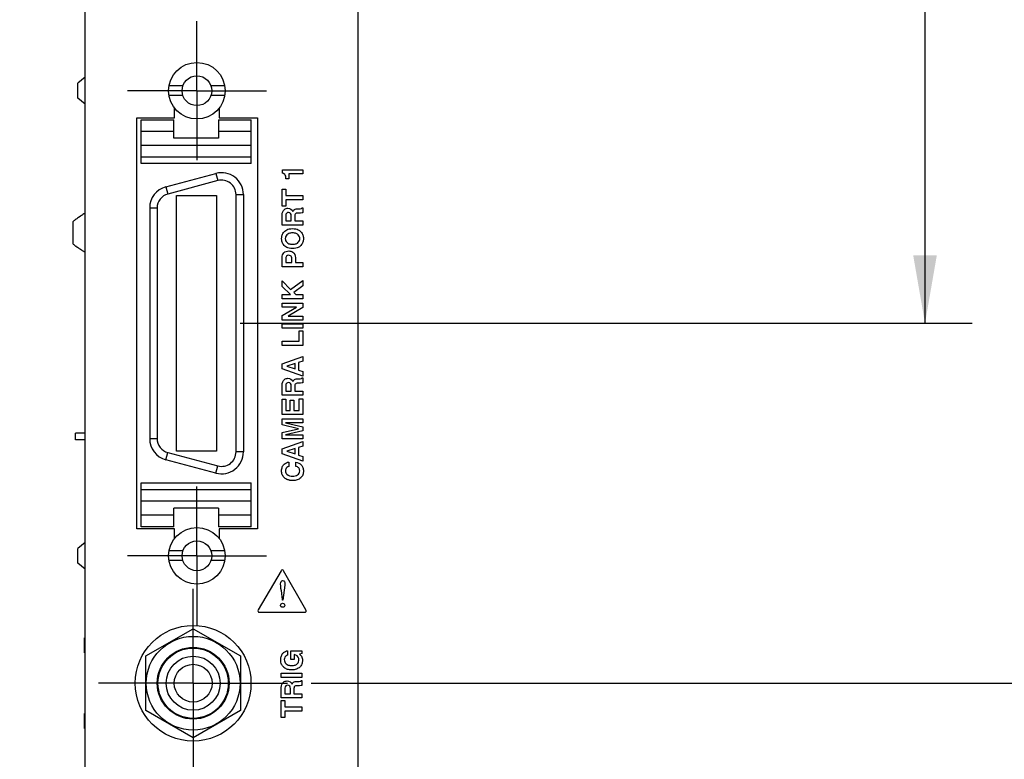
# Model space of a CAD drawing. Header units: inches. Extents: x 0.2 to 16.8, y 0.1 to 10.8.
# Tile 3 of 21: x 2.1 to 4.7, y 4.5 to 6.5. Entities that reach past the tile are written whole.
import ezdxf

# ---------------------------------------------------------------- set-up
doc = ezdxf.new("R2010")
doc.units = ezdxf.units.IN
doc.header["$LTSCALE"] = 0.935
doc.header["$MEASUREMENT"] = 0
doc.linetypes.add('CENTER', pattern=[0.6, 0.375, -0.075, 0.075, -0.075])
doc.layers.get('0').update_dxf_attribs({"linetype": 'CONTINUOUS'})
for name, color, linetype in [('DATUMCURVES', 7, 'CONTINUOUS'), ('DEFAULT_1', 7, 'CENTER'), ('DIMENSIONS', 7, 'CONTINUOUS')]:
    doc.layers.add(name, color=color, linetype=linetype)
doc.styles.get("Standard").update_dxf_attribs({"font": 'txt', "width": 0.8})
doc.dimstyles.new('DIMSTYLE_1', dxfattribs={"dimtxt": 0.125, "dimasz": 0.18, "dimexe": 0.18, "dimexo": 0.0625, "dimgap": 0.09, "dimtad": 0, "dimtih": 1, "dimtoh": 1, "dimdec": 3, "dimzin": 4, "dimdsep": 46, "dimtxsty": 'STANDARD', "dimblk": '_FILLED', "dimblk1": '_FILLED', "dimblk2": '_FILLED', "dimcen": 0.09, "dimadec": 0, "dimazin": 0, "dimtp": 0.005, "dimtm": 0.005, "dimtfac": 1, "dimtdec": 3, "dimtofl": 0, "dimtmove": 0, "dimatfit": 3, "dimldrblk": '_FILLED', "dimfxl": 1, "dimtolj": 1, "dimtzin": 4, "dimarcsym": 0})

# ---------------------------------------------------------------- blocks, each defined once
blk = doc.blocks.new('_FILLED')
at = {"color": 0, "linetype": 'BYBLOCK'}
blk.add_solid([(0, 0), (-1, 0.174), (-1, -0.174)], dxfattribs=at)
blk = doc.blocks.new('*D7')
at = {"layer": 'DIMENSIONS', "color": 2, "linetype": 'CONTINUOUS'}
for p, q in [((2.9821, 8.4617), (4.6446, 8.4617)), ((4.5196, 8.4617), (4.5196, 7.0492)), ((4.5196, 5.6694), (4.5196, 6.7992)), ((2.7081, 5.6694), (4.6446, 5.6694))]:
    blk.add_line(p, q, dxfattribs=at)
at = {"layer": 'DIMENSIONS', "color": 2, "linetype": 'CONTINUOUS', "xscale": 0.18, "yscale": 0.18, "zscale": 0.18}
for p, rotation in [((4.5196, 8.4617), 90), ((4.5196, 5.6694), 270)]:
    blk.add_blockref('_FILLED', p, dxfattribs=dict(at, rotation=rotation))
at = {"layer": 'DIMENSIONS', "color": 2, "linetype": 'CONTINUOUS', "insert": (4.5196, 6.9867), "char_height": 0.125, "width": 1.325, "attachment_point": 2, "line_spacing_factor": 0.9}
blk.add_mtext('2.792{\\Ftxt.shx;\\W1.000000;\\H0.125000; }[70.92]', dxfattribs=at)
blk = doc.blocks.new('*D8')
at = {"layer": 'DIMENSIONS', "color": 2, "linetype": 'CONTINUOUS'}
for p, q in [((2.9821, 8.4617), (5.3946, 8.4617)), ((5.2696, 8.4617), (5.2696, 6.4975)), ((5.2696, 4.7169), (5.2696, 6.2475)), ((2.8961, 4.7169), (5.3946, 4.7169))]:
    blk.add_line(p, q, dxfattribs=at)
at = {"layer": 'DIMENSIONS', "color": 2, "linetype": 'CONTINUOUS', "xscale": 0.18, "yscale": 0.18, "zscale": 0.18}
for p, rotation in [((5.2696, 8.4617), 90), ((5.2696, 4.7169), 270)]:
    blk.add_blockref('_FILLED', p, dxfattribs=dict(at, rotation=rotation))
at = {"layer": 'DIMENSIONS', "color": 2, "linetype": 'CONTINUOUS', "insert": (5.2696, 6.435), "char_height": 0.125, "width": 1.325, "attachment_point": 2, "line_spacing_factor": 0.9}
blk.add_mtext('3.745{\\Ftxt.shx;\\W1.000000;\\H0.125000; }[95.12]', dxfattribs=at)
blk = doc.blocks.new('*D13')
at = {"layer": 'DIMENSIONS', "color": 2, "linetype": 'CONTINUOUS'}
for p, q in [((2.1071, 8.4617), (1.219, 8.4617)), ((1.344, 8.4617), (1.344, 6.4802)), ((1.344, 4.2487), (1.344, 6.2302)), ((2.3776, 4.2487), (1.219, 4.2487))]:
    blk.add_line(p, q, dxfattribs=at)
at = {"layer": 'DIMENSIONS', "color": 2, "linetype": 'CONTINUOUS', "xscale": 0.18, "yscale": 0.18, "zscale": 0.18}
for p, rotation in [((1.344, 8.4617), 90), ((1.344, 4.2487), 270)]:
    blk.add_blockref('_FILLED', p, dxfattribs=dict(at, rotation=rotation))
at = {"layer": 'DIMENSIONS', "color": 2, "linetype": 'CONTINUOUS', "insert": (1.344, 6.4177), "char_height": 0.125, "width": 1.425, "attachment_point": 2, "line_spacing_factor": 0.9}
blk.add_mtext('4.213{\\Ftxt.shx;\\W1.000000;\\H0.125000; }[107.01]', dxfattribs=at)

msp = doc.modelspace()

# ---------------------------------------------------------------- linework, layer by layer
at = {"color": 3, "linetype": 'CONTINUOUS'}
for p, q in [((2.2976, 4.1328), (2.2976, 8.2157)), ((3.0196, 8.1847), (3.0196, 4.1328)), ((2.5346, 6.2127), (2.5346, 6.239)), ((2.6526, 6.239), (2.6526, 6.2127)), ((2.4346, 5.1257), (2.4346, 6.2127)), ((2.4346, 6.2127), (2.5346, 6.2127)), ((2.6526, 6.2127), (2.7536, 6.2127)), ((2.7536, 6.2127), (2.7536, 5.1257)), ((2.5346, 5.1257), (2.4346, 5.1257)), ((2.5346, 5.0999), (2.5346, 5.1257)), ((2.7536, 5.1257), (2.6526, 5.1257)), ((2.6526, 5.1257), (2.6526, 5.0999))]:
    msp.add_line(p, q, dxfattribs=at)
at = {"color": 7, "linetype": 'CONTINUOUS'}
for p, q in [((2.2976, 6.3204), (2.2787, 6.3045)), ((2.2787, 6.2651), (2.2787, 6.3045)), ((2.5564, 6.2976), (2.5199, 6.2976)), ((2.6673, 6.2976), (2.6309, 6.2976)), ((2.2976, 6.2492), (2.2787, 6.2651)), ((2.5564, 6.272), (2.5199, 6.272)), ((2.6673, 6.272), (2.6309, 6.272)), ((2.446, 6.0919), (2.446, 6.208)), ((2.446, 6.208), (2.5326, 6.208)), ((2.5326, 6.1588), (2.5326, 6.208)), ((2.6507, 6.208), (2.7373, 6.208)), ((2.6507, 6.208), (2.6507, 6.1588)), ((2.7373, 6.0919), (2.7373, 6.208)), ((2.5326, 6.1765), (2.446, 6.1765)), ((2.7373, 6.1765), (2.6507, 6.1765)), ((2.6507, 6.1588), (2.5326, 6.1588)), ((2.446, 6.1405), (2.7373, 6.1405)), ((2.7373, 6.1092), (2.446, 6.1092)), ((2.7373, 6.0919), (2.446, 6.0919)), ((2.5115, 6.0304), (2.6438, 6.0659)), ((2.6489, 6.0469), (2.5166, 6.0114)), ((2.6438, 6.0659), (2.6489, 6.0469)), ((2.5115, 6.0304), (2.5166, 6.0114)), ((2.5397, 6.0078), (2.6456, 6.0078)), ((2.5397, 5.331), (2.5397, 6.0078)), ((2.6456, 6.0078), (2.6456, 5.331)), ((2.697, 6.01), (2.7167, 6.01)), ((2.697, 5.3289), (2.697, 6.01)), ((2.7167, 6.01), (2.7167, 5.3289)), ((2.4686, 5.9745), (2.4883, 5.9745)), ((2.4686, 5.9745), (2.4686, 5.3643)), ((2.4883, 5.9745), (2.4883, 5.3643)), ((2.2659, 5.879), (2.2659, 5.9388)), ((2.2976, 5.3783), (2.2728, 5.3783)), ((2.2728, 5.3606), (2.2728, 5.3783)), ((2.2976, 5.3606), (2.2728, 5.3606)), ((2.4686, 5.3643), (2.4883, 5.3643)), ((2.5115, 5.3084), (2.5166, 5.3274)), ((2.5166, 5.3274), (2.6489, 5.292)), ((2.6456, 5.331), (2.5397, 5.331)), ((2.7167, 5.3289), (2.697, 5.3289)), ((2.6438, 5.273), (2.5115, 5.3084)), ((2.6438, 5.273), (2.6489, 5.292)), ((2.446, 5.247), (2.7373, 5.247)), ((2.446, 5.1308), (2.446, 5.247)), ((2.7373, 5.1308), (2.7373, 5.247)), ((2.446, 5.2297), (2.7373, 5.2297)), ((2.7373, 5.1983), (2.446, 5.1983)), ((2.446, 5.1623), (2.5326, 5.1623)), ((2.6507, 5.1801), (2.5326, 5.1801)), ((2.5326, 5.1308), (2.5326, 5.1801)), ((2.6507, 5.1801), (2.6507, 5.1308)), ((2.6507, 5.1623), (2.7373, 5.1623)), ((2.5326, 5.1308), (2.446, 5.1308)), ((2.7373, 5.1308), (2.6507, 5.1308)), ((2.2976, 5.0897), (2.2787, 5.0738)), ((2.2787, 5.0344), (2.2787, 5.0738)), ((2.5564, 5.0669), (2.5199, 5.0669)), ((2.6673, 5.0669), (2.6309, 5.0669)), ((2.2976, 5.0185), (2.2787, 5.0344)), ((2.5564, 5.0413), (2.5199, 5.0413)), ((2.6673, 5.0413), (2.6309, 5.0413)), ((2.4586, 4.7891), (2.5836, 4.8612)), ((2.5836, 4.8612), (2.7086, 4.7891)), ((2.2976, 4.8369), (2.2966, 4.8369)), ((2.2966, 4.7969), (2.2966, 4.8369)), ((2.2976, 4.7969), (2.2966, 4.7969)), ((2.4586, 4.6447), (2.4586, 4.7891)), ((2.7086, 4.7891), (2.7086, 4.6447)), ((2.2976, 4.6369), (2.2966, 4.6369)), ((2.2966, 4.5969), (2.2966, 4.6369)), ((2.5836, 4.5726), (2.4586, 4.6447)), ((2.7086, 4.6447), (2.5836, 4.5726)), ((2.2976, 4.5969), (2.2966, 4.5969))]:
    msp.add_line(p, q, dxfattribs=at)
for centre, radius in [((2.5936, 6.2848), 0.0748), ((2.5936, 6.2848), 0.0394), ((2.5936, 5.0541), 0.0748), ((2.5936, 5.0541), 0.0394), ((2.5836, 4.7169), 0.153), ((2.5836, 4.7169), 0.124), ((2.5836, 4.7169), 0.095), ((2.5836, 4.7169), 0.093), ((2.5836, 4.7169), 0.0715), ((2.5836, 4.7169), 0.05)]:
    msp.add_circle(centre, radius, dxfattribs=at)
for centre, radius, start, end in [((2.6588, 6.01), 0.0579, 0, 105), ((2.6588, 6.01), 0.0382, 0, 105), ((2.5265, 5.9745), 0.0579, 105, 180), ((2.5265, 5.9745), 0.0382, 105, 180), ((2.4549, 5.6901), 0.3124, 125.4546, 127.2227), ((2.527, 5.5896), 0.4361, 124.8888, 125.5121), ((2.5841, 5.5076), 0.536, 124.2585, 124.8843), ((2.6647, 5.3893), 0.6791, 123.6829, 124.2613), ((2.7485, 5.2638), 0.83, 123.3622, 123.6884), ((2.8394, 5.1256), 0.9955, 122.9754, 123.3613), ((2.4549, 6.1277), 0.3123, 232.7772, 234.5456), ((2.5271, 6.2284), 0.4363, 234.4881, 235.1111), ((2.584, 6.31), 0.5358, 235.1156, 235.7416), ((2.6648, 6.4287), 0.6794, 235.7388, 236.317), ((2.7483, 6.5537), 0.8297, 236.3116, 236.6378), ((2.8396, 6.6924), 0.9957, 236.6388, 237.0246), ((2.5265, 5.3643), 0.0579, 180, 255), ((2.5265, 5.3643), 0.0382, 180, 255), ((2.6588, 5.3289), 0.0579, 255, 360), ((2.6588, 5.3289), 0.0382, 255, 360)]:
    msp.add_arc(centre, radius, start, end, dxfattribs=at)
at = {"layer": 'DATUMCURVES', "color": 40, "linetype": 'CONTINUOUS'}
for p, q in [((2.8197, 6.0751), (2.8738, 6.0751)), ((2.8197, 6.0663), (2.8197, 6.0751)), ((2.8738, 6.0751), (2.8738, 6.0644)), ((2.8291, 6.0515), (2.8291, 6.053)), ((2.8365, 6.0515), (2.8291, 6.0515)), ((2.8738, 6.0644), (2.8365, 6.0644)), ((2.8365, 6.0644), (2.8365, 6.0515)), ((2.8191, 6.024), (2.8288, 6.024)), ((2.8191, 5.9793), (2.8191, 6.024)), ((2.8288, 6.024), (2.8288, 6.0074)), ((2.8288, 6.0074), (2.8738, 6.0074)), ((2.8738, 5.9959), (2.8288, 5.9959)), ((2.8288, 5.9959), (2.8288, 5.9793)), ((2.8738, 6.0074), (2.8738, 5.9959)), ((2.8288, 5.9793), (2.8191, 5.9793)), ((2.8724, 5.9749), (2.8738, 5.9749)), ((2.8738, 5.9749), (2.8738, 5.9622)), ((2.8191, 5.9289), (2.8191, 5.9567)), ((2.8285, 5.9545), (2.8285, 5.9402)), ((2.8285, 5.9402), (2.8432, 5.9402)), ((2.8432, 5.9402), (2.8432, 5.9536)), ((2.8524, 5.952), (2.8524, 5.9402)), ((2.8524, 5.9402), (2.8738, 5.9402)), ((2.8738, 5.9402), (2.8738, 5.9289)), ((2.8738, 5.9289), (2.8191, 5.9289)), ((2.8191, 5.8185), (2.8191, 5.8436)), ((2.8285, 5.8391), (2.8285, 5.83)), ((2.8446, 5.83), (2.8446, 5.8406)), ((2.8541, 5.8431), (2.8541, 5.83)), ((2.8738, 5.8185), (2.8191, 5.8185)), ((2.8285, 5.83), (2.8446, 5.83)), ((2.8541, 5.83), (2.8738, 5.83)), ((2.8738, 5.83), (2.8738, 5.8185)), ((2.8415, 5.7591), (2.8738, 5.7828)), ((2.8738, 5.7828), (2.8738, 5.7681)), ((2.8191, 5.7815), (2.8415, 5.7591)), ((2.8191, 5.7667), (2.8191, 5.7815)), ((2.8413, 5.7457), (2.8191, 5.7667)), ((2.8738, 5.7681), (2.8498, 5.7511)), ((2.8191, 5.7457), (2.8413, 5.7457)), ((2.8191, 5.7342), (2.8191, 5.7457)), ((2.8738, 5.7342), (2.8191, 5.7342)), ((2.8498, 5.7511), (2.8553, 5.7457)), ((2.8553, 5.7457), (2.8738, 5.7457)), ((2.8738, 5.7457), (2.8738, 5.7342)), ((2.8191, 5.7225), (2.8738, 5.7225)), ((2.8191, 5.7117), (2.8191, 5.7225)), ((2.8572, 5.7117), (2.8191, 5.7117)), ((2.8191, 5.6898), (2.8572, 5.7116)), ((2.8738, 5.711), (2.8348, 5.6886)), ((2.8572, 5.7116), (2.8572, 5.7117)), ((2.8738, 5.7225), (2.8738, 5.711)), ((2.8191, 5.6777), (2.8191, 5.6898)), ((2.8348, 5.6886), (2.8348, 5.6884)), ((2.8348, 5.6884), (2.8738, 5.6884)), ((2.8738, 5.6884), (2.8738, 5.6777)), ((2.8738, 5.6777), (2.8191, 5.6777)), ((2.8191, 5.6676), (2.8738, 5.6676)), ((2.8191, 5.6561), (2.8191, 5.6676)), ((2.8738, 5.6561), (2.8191, 5.6561)), ((2.8738, 5.6676), (2.8738, 5.6561)), ((2.8639, 5.6491), (2.8738, 5.6491)), ((2.8639, 5.6218), (2.8639, 5.6491)), ((2.8738, 5.6491), (2.8738, 5.6103)), ((2.8191, 5.6218), (2.8639, 5.6218)), ((2.8191, 5.6103), (2.8191, 5.6218)), ((2.8738, 5.6103), (2.8191, 5.6103)), ((2.8191, 5.5624), (2.8738, 5.5818)), ((2.8738, 5.5818), (2.8738, 5.5693)), ((2.8191, 5.5492), (2.8191, 5.5624)), ((2.8738, 5.5296), (2.8191, 5.5492)), ((2.8531, 5.5626), (2.8314, 5.5558)), ((2.8314, 5.5558), (2.8314, 5.5556)), ((2.8314, 5.5556), (2.8531, 5.5486)), ((2.8531, 5.5486), (2.8531, 5.5626)), ((2.8738, 5.5693), (2.8625, 5.5658)), ((2.8625, 5.5658), (2.8625, 5.5455)), ((2.8625, 5.5455), (2.8738, 5.5417)), ((2.8724, 5.5247), (2.8738, 5.5247)), ((2.8738, 5.5417), (2.8738, 5.5296)), ((2.8738, 5.5247), (2.8738, 5.512)), ((2.8191, 5.4787), (2.8191, 5.5065)), ((2.8285, 5.5043), (2.8285, 5.49)), ((2.8432, 5.49), (2.8432, 5.5034)), ((2.8524, 5.5018), (2.8524, 5.49)), ((2.8738, 5.4787), (2.8191, 5.4787)), ((2.8285, 5.49), (2.8432, 5.49)), ((2.8524, 5.49), (2.8738, 5.49)), ((2.8738, 5.49), (2.8738, 5.4787)), ((2.8191, 5.4682), (2.8288, 5.4682)), ((2.8191, 5.4278), (2.8191, 5.4682)), ((2.8288, 5.4682), (2.8288, 5.439)), ((2.8403, 5.4658), (2.85, 5.4658)), ((2.8403, 5.439), (2.8403, 5.4658)), ((2.85, 5.4658), (2.85, 5.439)), ((2.8642, 5.4695), (2.8738, 5.4695)), ((2.8642, 5.439), (2.8642, 5.4695)), ((2.8738, 5.4695), (2.8738, 5.4278)), ((2.8738, 5.4278), (2.8191, 5.4278)), ((2.8288, 5.439), (2.8403, 5.439)), ((2.85, 5.439), (2.8642, 5.439)), ((2.8191, 5.4168), (2.8738, 5.4168)), ((2.8191, 5.4002), (2.8191, 5.4168)), ((2.8622, 5.3904), (2.8191, 5.4002)), ((2.8738, 5.4061), (2.8281, 5.4061)), ((2.8281, 5.4061), (2.8281, 5.406)), ((2.8281, 5.406), (2.8738, 5.3957)), ((2.8738, 5.4168), (2.8738, 5.4061)), ((2.8738, 5.3957), (2.8738, 5.3845)), ((2.8191, 5.3803), (2.8622, 5.3903)), ((2.8191, 5.3636), (2.8191, 5.3803)), ((2.8738, 5.3845), (2.8281, 5.3744)), ((2.8281, 5.3744), (2.8281, 5.3743)), ((2.8281, 5.3743), (2.8738, 5.3743)), ((2.8622, 5.3903), (2.8622, 5.3904)), ((2.8738, 5.3743), (2.8738, 5.3636)), ((2.8738, 5.3636), (2.8191, 5.3636)), ((2.8191, 5.3375), (2.8738, 5.3568)), ((2.8738, 5.3444), (2.8625, 5.3409)), ((2.8625, 5.3409), (2.8625, 5.3206)), ((2.8738, 5.3568), (2.8738, 5.3444)), ((2.8191, 5.3242), (2.8191, 5.3375)), ((2.8738, 5.3047), (2.8191, 5.3242)), ((2.8531, 5.3376), (2.8314, 5.3308)), ((2.8314, 5.3308), (2.8314, 5.3307)), ((2.8314, 5.3307), (2.8531, 5.3236)), ((2.8531, 5.3236), (2.8531, 5.3376)), ((2.8625, 5.3206), (2.8738, 5.3167)), ((2.8738, 5.3167), (2.8738, 5.3047)), ((2.837, 5.3022), (2.837, 5.2907)), ((2.8551, 5.2907), (2.8551, 5.3022)), ((2.816, 5.0146), (2.7556, 4.9108)), ((2.8818, 4.9108), (2.8229, 5.0145)), ((2.8257, 4.9768), (2.821, 4.937)), ((2.8196, 4.937), (2.8187, 4.9482)), ((2.821, 4.937), (2.8196, 4.937)), ((2.7591, 4.9048), (2.8783, 4.9048)), ((2.8336, 4.8028), (2.8336, 4.7913)), ((2.8419, 4.803), (2.8714, 4.803)), ((2.8419, 4.7801), (2.8419, 4.803)), ((2.8511, 4.7928), (2.8511, 4.7801)), ((2.8714, 4.7954), (2.8645, 4.7942)), ((2.8714, 4.803), (2.8714, 4.7954)), ((2.8511, 4.7801), (2.8419, 4.7801)), ((2.8166, 4.7437), (2.8714, 4.7437)), ((2.8166, 4.7322), (2.8166, 4.7437)), ((2.8714, 4.7437), (2.8714, 4.7322)), ((2.8714, 4.7322), (2.8166, 4.7322)), ((2.8699, 4.7239), (2.8714, 4.7239)), ((2.8714, 4.7239), (2.8714, 4.7112)), ((2.8166, 4.678), (2.8166, 4.7057)), ((2.8261, 4.7035), (2.8261, 4.6892)), ((2.8261, 4.6892), (2.8407, 4.6892)), ((2.8407, 4.6892), (2.8407, 4.7026)), ((2.85, 4.701), (2.85, 4.6892)), ((2.85, 4.6892), (2.8714, 4.6892)), ((2.8714, 4.6892), (2.8714, 4.678)), ((2.8714, 4.678), (2.8166, 4.678)), ((2.8166, 4.6711), (2.8263, 4.6711)), ((2.8166, 4.6266), (2.8166, 4.6711)), ((2.8263, 4.6711), (2.8263, 4.6546)), ((2.8263, 4.6546), (2.8714, 4.6546)), ((2.8714, 4.6432), (2.8263, 4.6432)), ((2.8263, 4.6432), (2.8263, 4.6266)), ((2.8714, 4.6546), (2.8714, 4.6432)), ((2.8263, 4.6266), (2.8166, 4.6266))]:
    msp.add_line(p, q, dxfattribs=at)
for points, knots in [([(2.8291, 6.053), (2.8291, 6.0566), (2.828, 6.0634), (2.8219, 6.0662), (2.8197, 6.0663)], [0, 0, 0, 0, 0.61488, 1, 1, 1, 1]), ([(2.8191, 5.9567), (2.8191, 5.9618), (2.8223, 5.9713), (2.8312, 5.974), (2.8345, 5.974)], [0, 0, 0, 0, 0.604482, 1, 1, 1, 1]), ([(2.8476, 5.9655), (2.8485, 5.9675), (2.8517, 5.9726), (2.8581, 5.9724), (2.8615, 5.9724)], [0, 0, 0, 0, 0.387314, 1, 1, 1, 1]), ([(2.8615, 5.9724), (2.8631, 5.9724), (2.8666, 5.9724), (2.8716, 5.9729), (2.8724, 5.9749)], [0, 0, 0, 0, 0.435484, 1, 1, 1, 1]), ([(2.8432, 5.9536), (2.8432, 5.9559), (2.8427, 5.961), (2.8361, 5.9631), (2.8298, 5.9614), (2.8285, 5.9568), (2.8285, 5.9545)], [0, 0, 0, 0, 0.275989, 0.523504, 0.721723, 1, 1, 1, 1]), ([(2.8628, 5.961), (2.8601, 5.961), (2.8534, 5.9616), (2.8524, 5.9547), (2.8524, 5.952)], [0, 0, 0, 0, 0.502201, 1, 1, 1, 1]), ([(2.8738, 5.9622), (2.8732, 5.962), (2.8696, 5.9611), (2.8658, 5.961), (2.8628, 5.961)], [0, 0, 0, 0, 0.1873, 1, 1, 1, 1]), ([(2.8176, 5.8934), (2.8176, 5.8944), (2.8177, 5.8965), (2.8186, 5.9019), (2.821, 5.908), (2.8258, 5.9135), (2.8308, 5.9169), (2.8374, 5.9192), (2.8465, 5.9201), (2.8555, 5.9192), (2.8621, 5.9169), (2.8671, 5.9135), (2.8719, 5.908), (2.8743, 5.9019), (2.8752, 5.8965), (2.8753, 5.8944), (2.8753, 5.8934)], [0, 0, 0, 0, 0.062515, 0.12503, 0.250061, 0.312576, 0.375091, 0.437606, 0.500122, 0.562606, 0.625091, 0.687576, 0.750061, 0.87503, 0.937515, 1, 1, 1, 1]), ([(2.8753, 5.8934), (2.8753, 5.8924), (2.8752, 5.8904), (2.8743, 5.8849), (2.8719, 5.8788), (2.8671, 5.8733), (2.8621, 5.8699), (2.8555, 5.8676), (2.8465, 5.8667), (2.8374, 5.8676), (2.8308, 5.8699), (2.8258, 5.8733), (2.821, 5.8788), (2.8186, 5.8849), (2.8177, 5.8904), (2.8176, 5.8924), (2.8176, 5.8934)], [0, 0, 0, 0, 0.062485, 0.12497, 0.249939, 0.312424, 0.374909, 0.437394, 0.499878, 0.562394, 0.624909, 0.687424, 0.749939, 0.87497, 0.937485, 1, 1, 1, 1]), ([(2.8656, 5.8934), (2.8656, 5.8951), (2.8651, 5.8983), (2.8623, 5.9034), (2.8574, 5.9066), (2.8519, 5.9081), (2.8465, 5.9085), (2.841, 5.9081), (2.8355, 5.9066), (2.8306, 5.9034), (2.8278, 5.8983), (2.8273, 5.8948), (2.8273, 5.893), (2.8273, 5.8928)], [0, 0, 0, 0, 0.123032, 0.246063, 0.369095, 0.430611, 0.492127, 0.553687, 0.615247, 0.738368, 0.861489, 0.98461, 1, 1, 1, 1]), ([(2.8273, 5.8928), (2.8274, 5.8914), (2.8279, 5.8883), (2.8306, 5.8834), (2.8355, 5.8802), (2.841, 5.8788), (2.8465, 5.8784), (2.8519, 5.8788), (2.8574, 5.8802), (2.8623, 5.8834), (2.8651, 5.8885), (2.8656, 5.8918), (2.8656, 5.8934)], [0, 0, 0, 0, 0.111152, 0.238183, 0.365214, 0.428729, 0.492245, 0.555714, 0.619183, 0.746122, 0.873061, 1, 1, 1, 1]), ([(2.8191, 5.8436), (2.8191, 5.8481), (2.8221, 5.858), (2.8321, 5.8607), (2.8366, 5.8607)], [0, 0, 0, 0, 0.496204, 1, 1, 1, 1]), ([(2.8366, 5.8607), (2.8403, 5.8607), (2.8498, 5.8583), (2.8541, 5.8484), (2.8541, 5.8431)], [0, 0, 0, 0, 0.41108, 1, 1, 1, 1]), ([(2.8361, 5.8492), (2.834, 5.8492), (2.8287, 5.8473), (2.8285, 5.8417), (2.8285, 5.8391)], [0, 0, 0, 0, 0.441085, 1, 1, 1, 1]), ([(2.8446, 5.8406), (2.8446, 5.8433), (2.8428, 5.8488), (2.8378, 5.8492), (2.8361, 5.8492)], [0, 0, 0, 0, 0.608035, 1, 1, 1, 1]), ([(2.8191, 5.5065), (2.8191, 5.5116), (2.8223, 5.5212), (2.8312, 5.5238), (2.8345, 5.5238)], [0, 0, 0, 0, 0.604493, 1, 1, 1, 1]), ([(2.8476, 5.5153), (2.8485, 5.5173), (2.8517, 5.5224), (2.8581, 5.5223), (2.8615, 5.5223)], [0, 0, 0, 0, 0.387314, 1, 1, 1, 1]), ([(2.8615, 5.5223), (2.8631, 5.5223), (2.8666, 5.5222), (2.8716, 5.5227), (2.8724, 5.5247)], [0, 0, 0, 0, 0.435484, 1, 1, 1, 1]), ([(2.8432, 5.5034), (2.8432, 5.5057), (2.8427, 5.5108), (2.8361, 5.5129), (2.8298, 5.5112), (2.8285, 5.5066), (2.8285, 5.5043)], [0, 0, 0, 0, 0.275989, 0.523504, 0.721723, 1, 1, 1, 1]), ([(2.8628, 5.5108), (2.8601, 5.5108), (2.8534, 5.5114), (2.8524, 5.5045), (2.8524, 5.5018)], [0, 0, 0, 0, 0.502201, 1, 1, 1, 1]), ([(2.8738, 5.512), (2.8732, 5.5118), (2.8696, 5.5109), (2.8658, 5.5108), (2.8628, 5.5108)], [0, 0, 0, 0, 0.1873, 1, 1, 1, 1]), ([(2.8374, 5.2542), (2.8362, 5.2545), (2.8317, 5.2557), (2.8245, 5.2598), (2.8187, 5.2684), (2.8173, 5.277), (2.8179, 5.284), (2.8196, 5.2903), (2.8248, 5.2982), (2.8323, 5.3018), (2.837, 5.3022)], [0, 0, 0, 0, 0.053722, 0.209732, 0.353607, 0.503283, 0.588455, 0.663217, 0.791809, 1, 1, 1, 1]), ([(2.837, 5.2907), (2.8349, 5.2901), (2.8293, 5.2881), (2.8275, 5.2819), (2.8275, 5.2786)], [0, 0, 0, 0, 0.39971, 1, 1, 1, 1]), ([(2.8551, 5.3022), (2.8605, 5.3012), (2.8687, 5.2974), (2.8745, 5.2874), (2.8758, 5.278), (2.8742, 5.2682), (2.8684, 5.2595), (2.8605, 5.2552), (2.853, 5.2535), (2.8465, 5.2531), (2.8412, 5.2534), (2.8382, 5.254), (2.8374, 5.2542)], [0, 0, 0, 0, 0.191145, 0.285945, 0.394377, 0.513554, 0.625527, 0.746338, 0.81573, 0.893413, 0.971958, 1, 1, 1, 1]), ([(2.8467, 5.265), (2.8511, 5.265), (2.858, 5.266), (2.8645, 5.2722), (2.8657, 5.2779), (2.865, 5.2829), (2.8622, 5.2881), (2.8579, 5.2901), (2.8551, 5.2907)], [0, 0, 0, 0, 0.312182, 0.449465, 0.59873, 0.701866, 0.796468, 1, 1, 1, 1]), ([(2.8275, 5.2786), (2.8275, 5.2754), (2.8314, 5.2664), (2.8413, 5.265), (2.8467, 5.265)], [0, 0, 0, 0, 0.374824, 1, 1, 1, 1]), ([(2.8229, 5.0145), (2.8222, 5.0158), (2.8195, 5.0183), (2.8167, 5.0158), (2.816, 5.0146)], [0, 0, 0, 0, 0.500428, 1, 1, 1, 1]), ([(2.8187, 4.9482), (2.8185, 4.9507), (2.8172, 4.9613), (2.8149, 4.9719), (2.8149, 4.9802)], [0, 0, 0, 0, 0.231532, 1, 1, 1, 1]), ([(2.8203, 4.9889), (2.8223, 4.9889), (2.827, 4.9849), (2.826, 4.9796), (2.8257, 4.9768)], [0, 0, 0, 0, 0.411082, 1, 1, 1, 1]), ([(2.8149, 4.9231), (2.8149, 4.9246), (2.8161, 4.9275), (2.8205, 4.9293), (2.8249, 4.9274), (2.8261, 4.9243), (2.8261, 4.9229), (2.8261, 4.9228)], [0, 0, 0, 0, 0.238161, 0.476322, 0.730631, 0.984941, 1, 1, 1, 1]), ([(2.8261, 4.9228), (2.826, 4.9212), (2.8243, 4.9185), (2.8206, 4.9174), (2.8172, 4.9183), (2.8153, 4.9204), (2.8149, 4.9222), (2.8149, 4.9231)], [0, 0, 0, 0, 0.257264, 0.527391, 0.763695, 0.881848, 1, 1, 1, 1]), ([(2.7556, 4.9108), (2.7549, 4.9096), (2.7541, 4.9059), (2.7577, 4.9048), (2.7591, 4.9048)], [0, 0, 0, 0, 0.501232, 1, 1, 1, 1]), ([(2.8783, 4.9048), (2.8797, 4.9048), (2.8833, 4.9059), (2.8825, 4.9096), (2.8818, 4.9108)], [0, 0, 0, 0, 0.499345, 1, 1, 1, 1]), ([(2.8231, 4.7592), (2.8208, 4.7613), (2.8177, 4.7655), (2.8155, 4.7725), (2.815, 4.7785), (2.8154, 4.7843), (2.8171, 4.7907), (2.8209, 4.7969), (2.8271, 4.8013), (2.8315, 4.8026), (2.8336, 4.8028)], [0, 0, 0, 0, 0.170799, 0.276494, 0.39454, 0.500939, 0.593797, 0.75111, 0.885403, 1, 1, 1, 1]), ([(2.8645, 4.7942), (2.8666, 4.7925), (2.8698, 4.7894), (2.8724, 4.7832), (2.8732, 4.7761), (2.8717, 4.7674), (2.866, 4.7588), (2.8563, 4.753), (2.8447, 4.7514), (2.8333, 4.7529), (2.8264, 4.7564), (2.8234, 4.7589), (2.8231, 4.7592)], [0, 0, 0, 0, 0.094084, 0.154866, 0.231782, 0.345577, 0.459259, 0.5834, 0.733626, 0.862738, 0.986194, 1, 1, 1, 1]), ([(2.8632, 4.7796), (2.8632, 4.7805), (2.8625, 4.7867), (2.8562, 4.7917), (2.8511, 4.7928)], [0, 0, 0, 0, 0.152364, 1, 1, 1, 1]), ([(2.8336, 4.7913), (2.8328, 4.7913), (2.8279, 4.7892), (2.8246, 4.7837), (2.8246, 4.7793)], [0, 0, 0, 0, 0.156364, 1, 1, 1, 1]), ([(2.8246, 4.7793), (2.8246, 4.7773), (2.8253, 4.7732), (2.8291, 4.7678), (2.8344, 4.765), (2.8396, 4.7638), (2.8444, 4.7635), (2.8492, 4.7638), (2.8544, 4.765), (2.8596, 4.7681), (2.8627, 4.7737), (2.8632, 4.7776), (2.8632, 4.7796)], [0, 0, 0, 0, 0.106722, 0.215279, 0.340328, 0.415588, 0.502488, 0.593494, 0.669556, 0.791156, 0.896343, 1, 1, 1, 1]), ([(2.8166, 4.7057), (2.8166, 4.7108), (2.8198, 4.7203), (2.8288, 4.7229), (2.8321, 4.7229)], [0, 0, 0, 0, 0.604079, 1, 1, 1, 1]), ([(2.8452, 4.7145), (2.846, 4.7164), (2.8493, 4.7216), (2.8556, 4.7214), (2.859, 4.7214)], [0, 0, 0, 0, 0.387178, 1, 1, 1, 1]), ([(2.859, 4.7214), (2.8607, 4.7214), (2.8641, 4.7213), (2.8692, 4.7218), (2.8699, 4.7239)], [0, 0, 0, 0, 0.435467, 1, 1, 1, 1]), ([(2.8407, 4.7026), (2.8407, 4.7049), (2.8402, 4.71), (2.8336, 4.7121), (2.8274, 4.7104), (2.8261, 4.7058), (2.8261, 4.7035)], [0, 0, 0, 0, 0.275762, 0.5236, 0.722136, 1, 1, 1, 1]), ([(2.8603, 4.71), (2.8576, 4.71), (2.8509, 4.7106), (2.85, 4.7037), (2.85, 4.701)], [0, 0, 0, 0, 0.502908, 1, 1, 1, 1]), ([(2.8714, 4.7112), (2.8707, 4.711), (2.8671, 4.7101), (2.8634, 4.71), (2.8603, 4.71)], [0, 0, 0, 0, 0.187321, 1, 1, 1, 1])]:
    msp.add_open_spline(points, degree=3, knots=knots, dxfattribs=at)
for points in [[(2.8345, 5.974), (2.8397, 5.974), (2.8459, 5.9704), (2.8476, 5.9655)], [(2.8345, 5.5238), (2.8397, 5.5238), (2.8459, 5.5202), (2.8476, 5.5153)], [(2.8149, 4.9802), (2.8149, 4.9836), (2.8168, 4.9889), (2.8203, 4.9889)], [(2.8321, 4.7229), (2.8373, 4.7229), (2.8435, 4.7194), (2.8452, 4.7145)]]:
    msp.add_open_spline(points, degree=3, dxfattribs=at)
at = {"layer": 'DEFAULT_1', "color": 7, "linetype": 'CENTER'}
for p, q in [((2.5936, 6.2847), (2.5936, 6.4687)), ((2.5936, 6.2847), (2.4096, 6.2847)), ((2.5936, 6.2847), (2.5936, 6.1007)), ((2.5936, 6.2847), (2.7776, 6.2847)), ((2.5936, 5.0537), (2.5936, 5.2377)), ((2.5936, 5.0537), (2.4096, 5.0537)), ((2.5936, 5.0537), (2.7776, 5.0537)), ((2.5936, 5.0537), (2.5936, 4.8697)), ((2.5836, 4.7169), (2.5836, 4.9669)), ((2.5836, 4.7169), (2.3336, 4.7169)), ((2.5836, 4.7169), (2.8336, 4.7169)), ((2.5836, 4.7169), (2.5836, 4.4669))]:
    msp.add_line(p, q, dxfattribs=at)

# ---------------------------------------------------------------- dimensions: what is measured, and where the dimension line sits
at = {"layer": 'DIMENSIONS', "color": 2, "linetype": 'CONTINUOUS'}
for base, p1, p2, angle, picture, middle in [((1.344, 8.4617), (2.3776, 4.2487), (2.1071, 8.4617), 90, '*D13', (1.194, 6.3552)), ((4.5196, 5.6694), (2.9821, 8.4617), (2.7081, 5.6694), 270, '*D7', (4.3696, 6.9242)), ((5.2696, 8.4617), (2.8961, 4.7169), (2.9821, 8.4617), 90, '*D8', (5.1196, 6.3725))]:
    dim = msp.add_linear_dim(base=base, p1=p1, p2=p2, angle=angle, dimstyle='DIMSTYLE_1', dxfattribs=at)
    dim.commit()
    dim.dimension.update_dxf_attribs({"geometry": picture, "text_midpoint": middle, "dimtype": 160})

doc.saveas('drawing.dxf')
